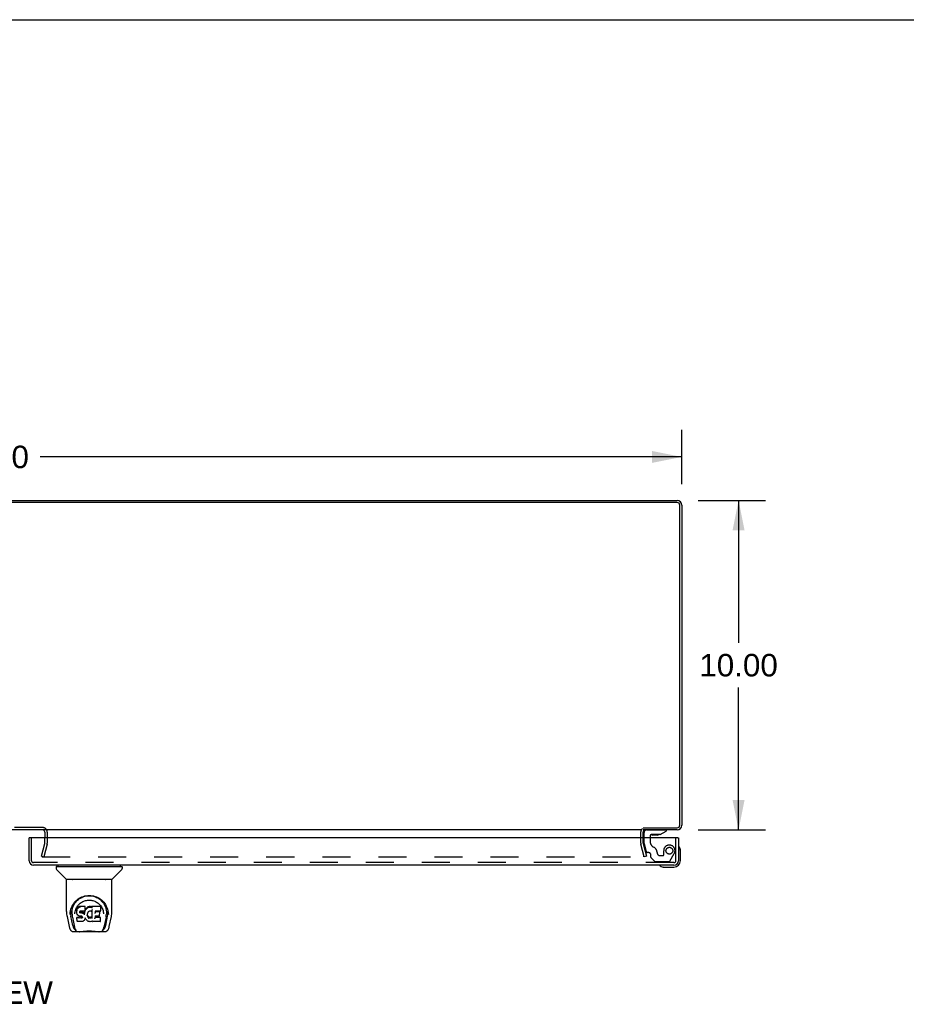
# Model space of a CAD drawing. Header units: inches. Extents: x 0 to 155, y 0 to 100.
# Tile 17 of 19: x 50 to 77, y 70 to 100. Entities that reach past the tile are written whole.
import ezdxf

# ---------------------------------------------------------------- set-up
doc = ezdxf.new("R2010")
doc.units = ezdxf.units.IN
doc.header["$LTSCALE"] = 8.5
doc.header["$MEASUREMENT"] = 0
doc.linetypes.add('HIDDEN', pattern=[0.2, 0.1, -0.1])
doc.layers.get('0').update_dxf_attribs({"linetype": 'CONTINUOUS'})
for name, color, linetype in [('DEFAULT_2', 8, 'HIDDEN'), ('DIMENSIONS', 7, 'CONTINUOUS'), ('DOOR_ASSEMBLY_RIGHT', 7, 'CONTINUOUS')]:
    doc.layers.add(name, color=color, linetype=linetype)
doc.styles.get("Standard").update_dxf_attribs({"font": 'arial.ttf'})
doc.dimstyles.new('DIMSTYLE_1', dxfattribs={"dimtxt": 0.681818, "dimasz": 0.909091, "dimexe": 0.09, "dimexo": 0.07, "dimgap": 0.0375, "dimtad": 0, "dimtih": 1, "dimtoh": 1, "dimzin": 4, "dimdsep": 46, "dimtxsty": 'Standard', "dimblk": '_FILLED', "dimblk1": '_FILLED', "dimblk2": '_FILLED', "dimcen": 0.09, "dimadec": 3, "dimazin": 1, "dimtfac": 1, "dimtdec": 3, "dimtofl": 0, "dimtmove": 0, "dimatfit": 3, "dimldrblk": '_FILLED', "dimfxl": 0, "dimtolj": 1, "dimtzin": 4, "dimarcsym": 0})

# ---------------------------------------------------------------- blocks, each defined once
blk = doc.blocks.new('_FILLED')
at = {"color": 0, "linetype": 'ByBlock'}
blk.add_solid([(0, 0), (-1, 0.2), (-1, -0.2)], dxfattribs=at)
blk = doc.blocks.new('*D7')
at = {"layer": 'DIMENSIONS', "color": 2, "linetype": 'Continuous'}
for p, q in [((28.464, 85.9), (28.464, 87.548)), ((70.464, 85.9), (70.464, 87.548)), ((28.464, 86.73), (47.932, 86.73)), ((70.464, 86.73), (50.996, 86.73))]:
    blk.add_line(p, q, dxfattribs=at)
at = {"layer": 'DIMENSIONS', "color": 2, "linetype": 'Continuous', "xscale": 0.9090909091, "yscale": 0.9090909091, "zscale": 0.9090909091, "rotation": 180}
blk.add_blockref('_FILLED', (28.464, 86.73), dxfattribs=at)
at = {"layer": 'DIMENSIONS', "color": 2, "linetype": 'Continuous', "xscale": 0.9090909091, "yscale": 0.9090909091, "zscale": 0.9090909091}
blk.add_blockref('_FILLED', (70.464, 86.73), dxfattribs=at)
at = {"layer": 'DIMENSIONS', "color": 2, "linetype": 'Continuous', "insert": (49.464, 87.071), "char_height": 0.6818, "width": 2.38256, "attachment_point": 2, "line_spacing_factor": 0.9}
blk.add_mtext('42.00', dxfattribs=at)
blk = doc.blocks.new('*D8')
at = {"layer": 'DIMENSIONS', "color": 2, "linetype": 'Continuous'}
for p, q in [((70.956, 85.409), (73.002, 85.409)), ((72.184, 85.409), (72.184, 81.091)), ((72.184, 75.409), (72.184, 79.727)), ((70.956, 75.409), (73.002, 75.409))]:
    blk.add_line(p, q, dxfattribs=at)
at = {"layer": 'DIMENSIONS', "color": 2, "linetype": 'Continuous', "xscale": 0.9090909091, "yscale": 0.9090909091, "zscale": 0.9090909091}
for p, rotation in [((72.184, 85.409), 90), ((72.184, 75.409), 270)]:
    blk.add_blockref('_FILLED', p, dxfattribs=dict(at, rotation=rotation))
at = {"layer": 'DIMENSIONS', "color": 2, "linetype": 'Continuous', "insert": (72.184, 80.75), "char_height": 0.6818, "width": 2.38256, "attachment_point": 2, "line_spacing_factor": 0.9}
blk.add_mtext('10.00', dxfattribs=at)

msp = doc.modelspace()

# ---------------------------------------------------------------- linework, layer by layer
at = {"color": 7, "linetype": 'Continuous'}
msp.add_line((0, 100), (154.545, 100), dxfattribs=at)
at = {"color": 3, "linetype": 'Continuous'}
for p, q in [((70.321, 85.346), (28.607, 85.346)), ((28.609, 85.409), (70.319, 85.409)), ((70.401, 75.552), (70.401, 85.266)), ((70.464, 85.264), (70.464, 75.554)), ((69.262, 75.409), (29.666, 75.409)), ((51.139, 75.339), (51.139, 75.166)), ((70.319, 75.409), (69.289, 75.409)), ((69.289, 75.166), (69.289, 75.339)), ((69.292, 75.472), (70.321, 75.472))]:
    msp.add_line(p, q, dxfattribs=at)
for centre, radius, start, end in [((70.319, 85.264), 0.145, 0, 90), ((70.321, 85.266), 0.08, 0, 90), ((51.069, 75.339), 0.07, 11.25, 90), ((69.359, 75.339), 0.07, 93.2317, 180), ((70.319, 75.554), 0.145, 270, 360), ((70.321, 75.552), 0.08, 270, 360)]:
    msp.add_arc(centre, radius, start, end, dxfattribs=at)
at = {"color": 7, "linetype": 'Continuous'}
msp.add_arc((51.069, 75.339), 0.07, 0, 11.25, dxfattribs=at)
at = {"layer": 'DEFAULT_2', "color": 8, "linetype": 'HIDDEN'}
for p, q in [((51.069, 75.484), (47.859, 75.484)), ((51.214, 75.339), (51.214, 75.01)), ((69.214, 75.339), (69.214, 75.01)), ((51.139, 75.01), (51.139, 75.166)), ((69.289, 75.01), (69.289, 75.166)), ((51.035, 74.616), (51.138, 75)), ((51.21, 74.981), (51.107, 74.596)), ((69.321, 74.596), (69.218, 74.981)), ((69.291, 75), (69.393, 74.616)), ((51.035, 74.616), (51.107, 74.596)), ((51.058, 74.596), (69.298, 74.596)), ((69.393, 74.616), (69.321, 74.596))]:
    msp.add_line(p, q, dxfattribs=at)
for points in [[(51.043, 74.614), (51.043, 74.613), (51.043, 74.612), (51.043, 74.611)], [(51.043, 74.611), (51.043, 74.61), (51.043, 74.609), (51.043, 74.607), (51.044, 74.606), (51.044, 74.604), (51.045, 74.603), (51.046, 74.602), (51.047, 74.601), (51.048, 74.6), (51.049, 74.599), (51.05, 74.598)], [(51.058, 74.596), (51.056, 74.597), (51.055, 74.597), (51.053, 74.597), (51.052, 74.598), (51.05, 74.598)], [(69.313, 74.607), (69.312, 74.606), (69.311, 74.604), (69.311, 74.603), (69.31, 74.602), (69.309, 74.601), (69.308, 74.6), (69.307, 74.599), (69.305, 74.598), (69.304, 74.598), (69.302, 74.597), (69.301, 74.597), (69.3, 74.597), (69.298, 74.596)], [(69.313, 74.614), (69.313, 74.613), (69.313, 74.612), (69.313, 74.611)], [(69.313, 74.611), (69.313, 74.61), (69.313, 74.609), (69.313, 74.607)]]:
    msp.add_lwpolyline(points, dxfattribs=at)
for centre, radius, start, end in [((51.069, 75.339), 0.145, 0, 90), ((69.359, 75.339), 0.145, 128.7549, 180), ((51.099, 75.01), 0.04, 345, 360), ((51.099, 75.01), 0.115, 345, 360), ((69.329, 75.01), 0.115, 180, 195), ((69.329, 75.01), 0.04, 180, 195)]:
    msp.add_arc(centre, radius, start, end, dxfattribs=at)
at = {"layer": 'DOOR_ASSEMBLY_RIGHT', "color": 7, "linetype": 'Continuous'}
for p, q in [((69.317, 75.166), (69.317, 75.33)), ((69.81, 75.271), (69.986, 75.37)), ((69.986, 75.409), (69.986, 75.37)), ((50.68, 75.166), (50.66, 75.166)), ((69.502, 75.24), (69.502, 75.166)), ((69.81, 75.271), (69.533, 75.271)), ((69.581, 75.254), (69.58, 75.254)), ((69.721, 75.254), (69.581, 75.254)), ((69.722, 75.254), (69.721, 75.254)), ((70.34, 75.166), (70.36, 75.166)), ((70.42, 74.77), (70.417, 74.808)), ((70.42, 74.481), (70.42, 74.77)), ((51.481, 74.294), (51.481, 74.239)), ((51.489, 74.302), (53.481, 74.302)), ((51.787, 73.917), (51.492, 74.211)), ((51.54, 74.302), (51.54, 74.341)), ((53.182, 73.917), (53.477, 74.211)), ((53.43, 74.302), (53.43, 74.341)), ((53.489, 74.294), (53.489, 74.239)), ((69.892, 74.284), (69.93, 74.281)), ((69.93, 74.281), (70.22, 74.281)), ((51.796, 72.929), (51.796, 73.892)), ((53.166, 73.9), (51.804, 73.9)), ((53.161, 73.908), (51.808, 73.908)), ((51.87, 73.908), (51.868, 73.904)), ((51.868, 73.904), (51.868, 73.904)), ((53.102, 73.904), (53.099, 73.908)), ((53.102, 73.904), (53.102, 73.904)), ((53.174, 72.929), (53.174, 73.892)), ((52.052, 73.183), (52.077, 73.218)), ((51.907, 72.902), (51.915, 72.956)), ((51.917, 72.962), (51.916, 72.907)), ((52.109, 72.981), (52.108, 72.956)), ((52.108, 72.922), (52.108, 72.956)), ((52.11, 72.897), (52.108, 72.922)), ((52.108, 72.922), (52.108, 72.922)), ((52.114, 73.006), (52.109, 72.981)), ((52.11, 72.947), (52.109, 72.981)), ((52.124, 73.031), (52.114, 73.006)), ((52.115, 72.971), (52.114, 73.006)), ((52.139, 73.053), (52.124, 73.031)), ((52.124, 72.996), (52.124, 73.031)), ((52.149, 73.062), (52.139, 73.053)), ((52.139, 73.017), (52.139, 73.053)), ((52.16, 73.07), (52.149, 73.062)), ((52.149, 73.026), (52.149, 73.062)), ((52.183, 73.081), (52.16, 73.07)), ((52.16, 73.034), (52.16, 73.07)), ((52.209, 73.089), (52.183, 73.081)), ((52.183, 73.044), (52.183, 73.081)), ((52.198, 72.924), (52.197, 72.91)), ((52.2, 72.938), (52.198, 72.924)), ((52.198, 72.904), (52.198, 72.922)), ((52.199, 72.899), (52.2, 72.934)), ((52.202, 72.941), (52.2, 72.937)), ((52.202, 72.93), (52.2, 72.934)), ((52.205, 72.943), (52.202, 72.941)), ((52.206, 72.928), (52.202, 72.93)), ((52.202, 72.894), (52.202, 72.93)), ((52.216, 72.947), (52.205, 72.943)), ((52.218, 72.924), (52.206, 72.928)), ((52.206, 72.891), (52.206, 72.928)), ((52.361, 73.089), (52.209, 73.089)), ((52.209, 73.052), (52.209, 73.089)), ((52.23, 72.948), (52.216, 72.947)), ((52.241, 72.925), (52.218, 72.924)), ((52.218, 72.888), (52.218, 72.924)), ((52.343, 72.948), (52.23, 72.948)), ((52.23, 72.948), (52.23, 72.948)), ((52.266, 72.924), (52.241, 72.925)), ((52.241, 72.888), (52.241, 72.925)), ((52.291, 72.918), (52.266, 72.924)), ((52.266, 72.887), (52.266, 72.924)), ((52.303, 72.913), (52.291, 72.918)), ((52.291, 72.881), (52.291, 72.918)), ((52.354, 72.949), (52.343, 72.948)), ((52.349, 72.937), (52.345, 72.914)), ((52.352, 72.949), (52.349, 72.937)), ((52.35, 72.902), (52.349, 72.937)), ((52.359, 72.961), (52.355, 72.949)), ((52.356, 72.924), (52.355, 72.95)), ((52.361, 72.975), (52.359, 72.961)), ((52.359, 72.961), (52.359, 72.961)), ((52.364, 72.981), (52.36, 72.973)), ((52.363, 73.034), (52.361, 73.089)), ((52.361, 73.054), (52.361, 73.089)), ((52.362, 73), (52.361, 72.975)), ((52.361, 72.975), (52.361, 72.975)), ((52.362, 73), (52.363, 73.034)), ((52.375, 73.002), (52.364, 72.981)), ((52.364, 72.946), (52.364, 72.981)), ((52.388, 73.021), (52.375, 73.002)), ((52.375, 72.966), (52.375, 73.002)), ((52.403, 73.039), (52.388, 73.021)), ((52.389, 72.985), (52.388, 73.021)), ((52.42, 73.055), (52.403, 73.039)), ((52.404, 73.003), (52.403, 73.039)), ((52.44, 73.07), (52.42, 73.055)), ((52.421, 73.019), (52.42, 73.055)), ((52.463, 73.08), (52.44, 73.07)), ((52.44, 73.033), (52.44, 73.07)), ((52.454, 72.919), (52.44, 72.897)), ((52.461, 72.928), (52.454, 72.919)), ((52.47, 72.934), (52.461, 72.928)), ((52.486, 73.085), (52.463, 73.08)), ((52.463, 73.043), (52.463, 73.08)), ((52.494, 72.944), (52.47, 72.934)), ((52.51, 73.087), (52.486, 73.085)), ((52.486, 73.048), (52.486, 73.085)), ((52.505, 72.947), (52.494, 72.944)), ((52.516, 72.946), (52.505, 72.947)), ((52.51, 73.087), (52.534, 73.087)), ((52.51, 73.05), (52.51, 73.087)), ((52.51, 73.049), (52.51, 73.05)), ((52.527, 72.944), (52.516, 72.946)), ((52.539, 72.939), (52.527, 72.944)), ((52.547, 73.085), (52.534, 73.087)), ((52.534, 73.05), (52.534, 73.087)), ((52.534, 73.049), (52.534, 73.05)), ((52.546, 73.048), (52.547, 73.085)), ((52.559, 73.081), (52.547, 73.085)), ((52.573, 72.987), (52.557, 72.947)), ((52.572, 73.073), (52.559, 73.081)), ((52.559, 73.044), (52.559, 73.081)), ((52.82, 73.087), (52.571, 73.087)), ((52.572, 73.037), (52.571, 73.087)), ((52.574, 72.988), (52.573, 72.988)), ((52.573, 72.988), (52.573, 72.988)), ((52.573, 72.988), (52.573, 72.987)), ((52.577, 72.734), (52.573, 72.987)), ((52.575, 72.993), (52.574, 72.992)), ((52.574, 72.992), (52.574, 72.99)), ((52.574, 72.99), (52.574, 72.989)), ((52.574, 72.989), (52.574, 72.989)), ((52.574, 72.989), (52.574, 72.988)), ((52.574, 72.988), (52.574, 72.988)), ((52.575, 72.995), (52.575, 72.993)), ((52.82, 72.948), (52.662, 72.948)), ((52.663, 72.948), (52.662, 72.889)), ((52.789, 72.924), (52.662, 72.924)), ((52.834, 72.962), (52.836, 73.07)), ((52.836, 73.101), (52.853, 73.076)), ((53.041, 73.007), (53.054, 72.956)), ((53.053, 72.962), (53.053, 72.907)), ((51.811, 72.785), (51.876, 72.48)), ((51.903, 72.844), (51.907, 72.902)), ((51.903, 72.845), (51.903, 72.844)), ((51.984, 72.512), (51.928, 72.789)), ((51.964, 72.855), (51.966, 72.829)), ((51.974, 72.764), (52.036, 72.46)), ((52.049, 72.858), (52.049, 72.858)), ((52.114, 72.872), (52.11, 72.897)), ((52.11, 72.897), (52.11, 72.897)), ((52.123, 72.849), (52.114, 72.872)), ((52.114, 72.872), (52.114, 72.872)), ((52.122, 72.756), (52.114, 72.748)), ((52.116, 72.635), (52.114, 72.748)), ((52.123, 72.627), (52.116, 72.634)), ((52.184, 72.756), (52.122, 72.756)), ((52.122, 72.719), (52.122, 72.756)), ((52.137, 72.827), (52.123, 72.849)), ((52.123, 72.849), (52.123, 72.849)), ((52.269, 72.627), (52.123, 72.627)), ((52.123, 72.627), (52.123, 72.627)), ((52.155, 72.809), (52.137, 72.827)), ((52.137, 72.827), (52.137, 72.827)), ((52.176, 72.795), (52.155, 72.809)), ((52.155, 72.809), (52.155, 72.809)), ((52.189, 72.791), (52.176, 72.795)), ((52.176, 72.795), (52.176, 72.795)), ((52.244, 72.757), (52.184, 72.756)), ((52.184, 72.719), (52.184, 72.756)), ((52.184, 72.719), (52.184, 72.718)), ((52.202, 72.789), (52.189, 72.791)), ((52.189, 72.791), (52.189, 72.791)), ((52.249, 72.788), (52.202, 72.789)), ((52.241, 72.887), (52.241, 72.888)), ((52.258, 72.758), (52.244, 72.757)), ((52.244, 72.72), (52.244, 72.757)), ((52.244, 72.72), (52.244, 72.718)), ((52.256, 72.788), (52.249, 72.788)), ((52.261, 72.786), (52.256, 72.788)), ((52.262, 72.76), (52.258, 72.758)), ((52.258, 72.721), (52.258, 72.758)), ((52.266, 72.782), (52.261, 72.786)), ((52.267, 72.764), (52.262, 72.76)), ((52.263, 72.724), (52.262, 72.76)), ((52.27, 72.778), (52.266, 72.782)), ((52.273, 72.772), (52.267, 72.764)), ((52.267, 72.728), (52.267, 72.764)), ((52.282, 72.629), (52.269, 72.627)), ((52.276, 72.766), (52.27, 72.778)), ((52.276, 72.74), (52.275, 72.766)), ((52.278, 72.752), (52.276, 72.766)), ((52.278, 72.746), (52.277, 72.756)), ((52.294, 72.633), (52.282, 72.629)), ((52.282, 72.629), (52.282, 72.629)), ((52.314, 72.647), (52.294, 72.633)), ((52.294, 72.633), (52.294, 72.633)), ((52.314, 72.905), (52.303, 72.913)), ((52.303, 72.876), (52.303, 72.913)), ((52.333, 72.886), (52.314, 72.905)), ((52.314, 72.868), (52.314, 72.905)), ((52.332, 72.664), (52.314, 72.647)), ((52.314, 72.647), (52.314, 72.647)), ((52.332, 72.851), (52.333, 72.886)), ((52.339, 72.675), (52.332, 72.665)), ((52.332, 72.665), (52.332, 72.664)), ((52.342, 72.872), (52.333, 72.886)), ((52.34, 72.675), (52.339, 72.675)), ((52.345, 72.686), (52.34, 72.675)), ((52.345, 72.914), (52.342, 72.872)), ((52.342, 72.836), (52.342, 72.872)), ((52.344, 72.829), (52.343, 72.83)), ((52.346, 72.88), (52.345, 72.914)), ((52.354, 72.709), (52.345, 72.686)), ((52.345, 72.686), (52.345, 72.686)), ((52.361, 72.733), (52.354, 72.709)), ((52.354, 72.709), (52.354, 72.709)), ((52.361, 72.744), (52.361, 72.745)), ((52.361, 72.743), (52.361, 72.744)), ((52.361, 72.742), (52.361, 72.743)), ((52.361, 72.743), (52.361, 72.743)), ((52.361, 72.742), (52.361, 72.742)), ((52.362, 72.741), (52.361, 72.733)), ((52.361, 72.733), (52.361, 72.733)), ((52.382, 72.705), (52.362, 72.741)), ((52.395, 72.686), (52.382, 72.705)), ((52.382, 72.705), (52.382, 72.705)), ((52.41, 72.669), (52.395, 72.686)), ((52.395, 72.686), (52.395, 72.686)), ((52.427, 72.654), (52.41, 72.669)), ((52.41, 72.669), (52.41, 72.669)), ((52.427, 72.849), (52.426, 72.823)), ((52.431, 72.875), (52.427, 72.849)), ((52.427, 72.811), (52.428, 72.845)), ((52.427, 72.654), (52.428, 72.654)), ((52.428, 72.845), (52.428, 72.85)), ((52.431, 72.833), (52.428, 72.845)), ((52.446, 72.64), (52.428, 72.654)), ((52.43, 72.799), (52.431, 72.833)), ((52.435, 72.886), (52.431, 72.875)), ((52.44, 72.809), (52.431, 72.833)), ((52.44, 72.897), (52.435, 72.886)), ((52.439, 72.774), (52.44, 72.809)), ((52.452, 72.787), (52.44, 72.809)), ((52.456, 72.635), (52.446, 72.64)), ((52.446, 72.64), (52.446, 72.64)), ((52.46, 72.778), (52.452, 72.787)), ((52.452, 72.752), (52.452, 72.787)), ((52.467, 72.631), (52.456, 72.635)), ((52.456, 72.635), (52.456, 72.635)), ((52.47, 72.769), (52.46, 72.778)), ((52.46, 72.742), (52.46, 72.778)), ((52.489, 72.626), (52.467, 72.631)), ((52.469, 72.733), (52.47, 72.769)), ((52.48, 72.762), (52.47, 72.769)), ((52.479, 72.726), (52.48, 72.762)), ((52.491, 72.758), (52.48, 72.762)), ((52.512, 72.623), (52.489, 72.626)), ((52.503, 72.756), (52.491, 72.758)), ((52.491, 72.721), (52.491, 72.758)), ((52.503, 72.756), (52.516, 72.755)), ((52.503, 72.719), (52.503, 72.756)), ((52.535, 72.626), (52.512, 72.623)), ((52.512, 72.624), (52.512, 72.623)), ((52.528, 72.757), (52.516, 72.755)), ((52.516, 72.719), (52.516, 72.755)), ((52.516, 72.717), (52.516, 72.719)), ((52.54, 72.761), (52.528, 72.757)), ((52.528, 72.72), (52.528, 72.757)), ((52.557, 72.633), (52.535, 72.626)), ((52.551, 72.766), (52.54, 72.761)), ((52.54, 72.724), (52.54, 72.761)), ((52.561, 72.773), (52.551, 72.766)), ((52.551, 72.73), (52.551, 72.766)), ((52.576, 72.644), (52.557, 72.633)), ((52.557, 72.633), (52.557, 72.633)), ((52.562, 72.737), (52.561, 72.773)), ((52.581, 72.644), (52.576, 72.644)), ((52.58, 72.726), (52.579, 72.727)), ((52.581, 72.636), (52.581, 72.644)), ((52.821, 72.627), (52.59, 72.627)), ((52.661, 72.792), (52.66, 72.718)), ((52.789, 72.792), (52.661, 72.792)), ((52.821, 72.753), (52.661, 72.753)), ((52.801, 72.803), (52.802, 72.911)), ((52.829, 72.636), (52.831, 72.742)), ((52.918, 72.889), (52.92, 72.858)), ((52.92, 72.858), (52.92, 72.858)), ((52.994, 72.761), (52.933, 72.46)), ((52.985, 72.512), (53.042, 72.789)), ((53.066, 72.844), (53.066, 72.845)), ((53.093, 72.48), (53.159, 72.785)), ((51.876, 72.48), (51.876, 72.48)), ((52, 72.325), (52.214, 72.325)), ((52.043, 72.404), (52.05, 72.404)), ((52.05, 72.404), (52.053, 72.395)), ((52.054, 72.392), (52.053, 72.395)), ((52.778, 72.318), (52.191, 72.318)), ((52.755, 72.325), (52.969, 72.325)), ((52.915, 72.392), (52.917, 72.395)), ((52.917, 72.395), (52.919, 72.404)), ((52.919, 72.404), (52.926, 72.404))]:
    msp.add_line(p, q, dxfattribs=at)
at = {"layer": 'DOOR_ASSEMBLY_RIGHT', "color": 8, "linetype": 'HIDDEN'}
for p, q in [((69.396, 75.409), (69.986, 75.409)), ((50.735, 74.476), (50.735, 75.166)), ((69.317, 74.999), (69.317, 75.166)), ((69.502, 75.166), (69.502, 75.056)), ((70.285, 74.476), (70.285, 75.166)), ((69.317, 74.999), (69.385, 74.743)), ((69.46, 74.72), (69.415, 74.72)), ((69.913, 74.646), (69.913, 74.779)), ((70.225, 74.416), (50.795, 74.416)), ((69.519, 74.583), (69.519, 74.661)), ((69.525, 74.569), (69.64, 74.454)), ((70.073, 74.445), (69.661, 74.445)), ((69.803, 74.63), (69.897, 74.63)), ((70.099, 74.46), (70.234, 74.693))]:
    msp.add_line(p, q, dxfattribs=at)
at = {"layer": 'DOOR_ASSEMBLY_RIGHT', "color": 3, "linetype": 'Continuous'}
for p, q in [((50.66, 74.476), (50.66, 75.166)), ((70.34, 75.166), (50.68, 75.166)), ((70.36, 75.166), (70.36, 74.476)), ((70.225, 74.341), (50.795, 74.341))]:
    msp.add_line(p, q, dxfattribs=at)
at = {"layer": 'DOOR_ASSEMBLY_RIGHT', "color": 7, "linetype": 'Continuous'}
for points in [[(51.867, 73.903), (51.866, 73.902), (51.866, 73.901), (51.865, 73.901), (51.865, 73.9), (51.866, 73.9)], [(51.868, 73.904), (51.867, 73.903), (51.867, 73.903)], [(53.103, 73.903), (53.102, 73.903), (53.102, 73.904)], [(53.104, 73.9), (53.104, 73.9), (53.104, 73.901), (53.104, 73.901), (53.103, 73.902), (53.103, 73.903)], [(51.915, 72.956), (51.928, 73.007), (51.945, 73.055), (51.965, 73.099), (51.988, 73.141), (52.014, 73.179), (52.042, 73.215), (52.073, 73.248), (52.106, 73.279), (52.142, 73.308), (52.181, 73.334), (52.222, 73.356), (52.264, 73.376), (52.308, 73.392), (52.352, 73.404), (52.397, 73.412), (52.441, 73.417), (52.485, 73.419), (52.529, 73.417), (52.573, 73.412), (52.618, 73.404), (52.662, 73.392), (52.705, 73.376), (52.748, 73.356), (52.789, 73.333), (52.827, 73.308), (52.863, 73.279), (52.897, 73.248), (52.927, 73.215), (52.955, 73.179), (52.981, 73.141), (53.004, 73.099), (53.024, 73.055), (53.041, 73.007)], [(52.077, 73.218), (52.104, 73.249), (52.133, 73.277)], [(52.117, 73.076), (52.133, 73.101), (52.152, 73.124), (52.171, 73.145), (52.192, 73.166), (52.215, 73.185), (52.239, 73.202), (52.264, 73.218), (52.29, 73.232), (52.317, 73.245), (52.345, 73.255), (52.373, 73.264), (52.401, 73.27), (52.429, 73.275), (52.457, 73.277), (52.484, 73.278), (52.512, 73.278), (52.54, 73.275), (52.568, 73.27), (52.596, 73.264), (52.624, 73.255), (52.652, 73.245), (52.679, 73.233), (52.706, 73.218), (52.731, 73.202), (52.754, 73.185), (52.777, 73.166), (52.798, 73.146), (52.818, 73.124), (52.836, 73.101)], [(52.133, 73.277), (52.162, 73.302), (52.193, 73.324), (52.224, 73.343)], [(52.224, 73.343), (52.256, 73.36), (52.288, 73.375), (52.32, 73.387)], [(52.32, 73.387), (52.353, 73.396), (52.386, 73.404), (52.418, 73.409), (52.451, 73.412), (52.484, 73.413), (52.516, 73.412), (52.549, 73.409), (52.581, 73.404), (52.613, 73.397)], [(52.613, 73.397), (52.646, 73.388), (52.678, 73.376), (52.71, 73.362)], [(52.71, 73.362), (52.742, 73.345), (52.773, 73.326), (52.804, 73.304), (52.833, 73.28), (52.862, 73.252), (52.889, 73.221), (52.915, 73.187), (52.938, 73.15), (52.959, 73.109), (52.977, 73.066), (52.99, 73.021), (53, 72.974), (53.005, 72.927)], [(51.796, 72.929), (51.796, 72.895), (51.8, 72.855), (51.805, 72.816), (51.811, 72.785)], [(51.964, 72.855), (51.963, 72.879), (51.964, 72.925), (51.969, 72.972), (51.978, 73.018), (51.992, 73.063), (52.009, 73.106), (52.029, 73.146), (52.052, 73.183)], [(52.049, 72.858), (52.051, 72.888), (52.057, 72.925)], [(52.057, 72.925), (52.065, 72.96), (52.075, 72.992), (52.087, 73.022)], [(52.087, 73.022), (52.101, 73.05), (52.117, 73.076)], [(52.108, 72.922), (52.108, 72.922), (52.109, 72.921), (52.109, 72.921), (52.109, 72.921), (52.11, 72.921), (52.11, 72.921)], [(52.11, 72.946), (52.11, 72.946), (52.11, 72.946), (52.11, 72.946), (52.111, 72.945), (52.111, 72.945), (52.112, 72.945)], [(52.115, 72.971), (52.115, 72.971), (52.115, 72.971), (52.116, 72.97), (52.116, 72.97), (52.116, 72.97), (52.117, 72.97)], [(52.125, 72.995), (52.125, 72.995), (52.125, 72.995), (52.125, 72.995), (52.126, 72.994), (52.126, 72.994), (52.126, 72.994)], [(52.139, 73.017), (52.139, 73.016), (52.14, 73.016), (52.14, 73.016), (52.14, 73.016), (52.14, 73.016), (52.141, 73.015)], [(52.149, 73.026), (52.149, 73.026), (52.149, 73.025), (52.149, 73.025), (52.15, 73.025), (52.15, 73.025), (52.15, 73.025)], [(52.16, 73.033), (52.16, 73.033), (52.16, 73.033), (52.16, 73.033), (52.161, 73.033), (52.161, 73.032), (52.161, 73.032)], [(52.183, 73.044), (52.183, 73.044), (52.183, 73.043), (52.183, 73.043), (52.183, 73.043), (52.184, 73.043), (52.184, 73.043)], [(52.196, 72.923), (52.197, 72.923), (52.197, 72.923), (52.198, 72.923), (52.198, 72.924), (52.198, 72.924), (52.198, 72.924)], [(52.198, 72.937), (52.199, 72.937), (52.199, 72.937), (52.2, 72.937), (52.2, 72.937), (52.2, 72.937)], [(52.2, 72.941), (52.201, 72.941), (52.201, 72.941), (52.202, 72.941), (52.202, 72.941)], [(52.204, 72.944), (52.204, 72.943), (52.204, 72.943), (52.205, 72.943), (52.205, 72.943)], [(52.209, 73.052), (52.209, 73.052), (52.209, 73.051), (52.209, 73.051), (52.209, 73.051), (52.209, 73.051), (52.209, 73.051)], [(52.216, 72.947), (52.216, 72.947), (52.216, 72.947), (52.216, 72.947)], [(52.343, 72.948), (52.343, 72.948), (52.343, 72.948), (52.343, 72.948), (52.343, 72.948), (52.342, 72.948), (52.342, 72.948)], [(52.354, 72.949), (52.354, 72.949), (52.354, 72.949), (52.354, 72.949), (52.353, 72.949)], [(52.355, 72.949), (52.355, 72.949), (52.355, 72.949), (52.354, 72.949)], [(52.358, 72.923), (52.357, 72.923), (52.357, 72.923), (52.356, 72.923), (52.356, 72.924), (52.356, 72.924), (52.356, 72.924)], [(52.359, 72.961), (52.359, 72.961), (52.359, 72.96), (52.358, 72.96), (52.358, 72.96), (52.357, 72.96)], [(52.36, 73.052), (52.36, 73.052), (52.36, 73.051), (52.36, 73.051), (52.359, 73.051), (52.359, 73.051), (52.359, 73.051)], [(52.361, 72.975), (52.361, 72.975), (52.36, 72.975), (52.36, 72.974), (52.36, 72.974), (52.359, 72.974), (52.359, 72.974)], [(52.362, 73), (52.362, 72.999), (52.362, 72.999), (52.361, 72.999), (52.361, 72.999), (52.361, 72.998), (52.36, 72.998)], [(52.366, 72.944), (52.366, 72.945), (52.365, 72.945), (52.365, 72.945), (52.365, 72.945), (52.365, 72.946), (52.364, 72.946)], [(52.377, 72.965), (52.377, 72.965), (52.376, 72.965), (52.376, 72.965), (52.376, 72.966), (52.376, 72.966), (52.375, 72.966)], [(52.39, 72.984), (52.39, 72.984), (52.39, 72.984), (52.389, 72.984), (52.389, 72.985), (52.389, 72.985), (52.389, 72.985)], [(52.405, 73.002), (52.405, 73.002), (52.405, 73.002), (52.404, 73.002), (52.404, 73.002), (52.404, 73.003), (52.404, 73.003)], [(52.422, 73.018), (52.422, 73.018), (52.422, 73.018), (52.421, 73.018), (52.421, 73.019), (52.421, 73.019), (52.421, 73.019)], [(52.441, 73.032), (52.441, 73.032), (52.441, 73.032), (52.441, 73.032), (52.441, 73.033), (52.441, 73.033), (52.44, 73.033)], [(52.454, 72.919), (52.454, 72.919), (52.454, 72.919), (52.453, 72.919), (52.453, 72.919), (52.452, 72.919)], [(52.461, 72.928), (52.461, 72.928), (52.461, 72.928), (52.46, 72.928), (52.46, 72.928)], [(52.463, 73.041), (52.463, 73.042), (52.463, 73.042), (52.463, 73.042), (52.463, 73.042), (52.463, 73.043), (52.463, 73.043)], [(52.47, 72.934), (52.47, 72.934), (52.47, 72.934), (52.469, 72.934)], [(52.487, 73.047), (52.487, 73.047), (52.487, 73.047), (52.486, 73.047), (52.486, 73.048), (52.486, 73.048), (52.486, 73.048)], [(52.494, 72.944), (52.494, 72.944), (52.493, 72.944), (52.493, 72.944)], [(52.505, 72.947), (52.504, 72.947), (52.504, 72.947), (52.504, 72.947)], [(52.516, 72.946), (52.516, 72.946), (52.516, 72.947), (52.516, 72.947)], [(52.527, 72.944), (52.527, 72.944), (52.527, 72.944), (52.528, 72.944)], [(52.539, 72.939), (52.539, 72.939), (52.541, 72.938), (52.543, 72.938), (52.545, 72.938), (52.547, 72.938), (52.549, 72.939), (52.551, 72.94), (52.553, 72.941), (52.555, 72.943), (52.556, 72.944), (52.557, 72.946), (52.557, 72.947)], [(52.539, 72.94), (52.539, 72.939), (52.539, 72.939), (52.539, 72.939)], [(52.546, 73.047), (52.546, 73.047), (52.546, 73.047), (52.546, 73.047), (52.546, 73.048), (52.546, 73.048), (52.546, 73.048)], [(52.558, 73.043), (52.559, 73.043), (52.559, 73.043), (52.559, 73.043), (52.559, 73.043), (52.559, 73.044), (52.559, 73.044)], [(52.574, 73.048), (52.574, 73.049), (52.573, 73.049), (52.573, 73.049), (52.573, 73.049), (52.573, 73.05), (52.573, 73.05)], [(52.574, 73.032), (52.574, 73.033), (52.574, 73.033), (52.573, 73.034), (52.573, 73.034), (52.573, 73.035), (52.573, 73.035)], [(52.573, 72.987), (52.573, 72.987), (52.573, 72.987)], [(52.573, 72.987), (52.573, 72.987), (52.573, 72.987), (52.573, 72.987)], [(52.661, 72.948), (52.661, 72.948), (52.661, 72.948), (52.662, 72.948), (52.662, 72.948), (52.662, 72.948), (52.662, 72.948)], [(52.82, 72.948), (52.821, 72.948), (52.823, 72.948), (52.826, 72.949), (52.828, 72.95), (52.83, 72.951), (52.831, 72.953), (52.833, 72.955), (52.834, 72.957), (52.834, 72.96), (52.834, 72.962)], [(52.853, 73.076), (52.868, 73.05), (52.882, 73.022)], [(52.882, 73.022), (52.894, 72.992), (52.904, 72.96), (52.913, 72.925), (52.918, 72.889)], [(53.005, 72.927), (53.007, 72.879), (53.005, 72.855)], [(53.054, 72.956), (53.063, 72.902), (53.066, 72.844)], [(53.159, 72.785), (53.164, 72.815), (53.17, 72.855), (53.173, 72.895), (53.174, 72.929)], [(51.916, 72.907), (51.917, 72.873), (51.921, 72.829), (51.928, 72.789)], [(51.966, 72.829), (51.967, 72.809), (51.971, 72.785), (51.974, 72.764)], [(52.11, 72.897), (52.11, 72.897), (52.11, 72.896), (52.11, 72.896), (52.111, 72.896), (52.111, 72.896), (52.112, 72.896)], [(52.114, 72.872), (52.114, 72.872), (52.115, 72.872), (52.115, 72.871), (52.116, 72.871), (52.116, 72.871)], [(52.115, 72.712), (52.115, 72.712), (52.115, 72.711), (52.116, 72.711), (52.116, 72.711), (52.116, 72.711), (52.116, 72.711)], [(52.116, 72.635), (52.116, 72.634), (52.116, 72.634)], [(52.116, 72.634), (52.116, 72.634), (52.117, 72.634), (52.117, 72.634), (52.118, 72.634)], [(52.122, 72.719), (52.122, 72.719), (52.122, 72.718), (52.123, 72.718), (52.123, 72.718), (52.123, 72.718), (52.123, 72.717)], [(52.123, 72.849), (52.124, 72.848), (52.124, 72.848), (52.125, 72.848), (52.125, 72.848)], [(52.123, 72.627), (52.123, 72.627), (52.123, 72.627), (52.124, 72.627), (52.124, 72.628), (52.124, 72.628), (52.124, 72.628)], [(52.137, 72.827), (52.137, 72.827), (52.138, 72.827), (52.138, 72.827), (52.138, 72.827), (52.139, 72.827)], [(52.155, 72.809), (52.155, 72.809), (52.156, 72.809), (52.156, 72.809), (52.156, 72.809)], [(52.176, 72.795), (52.177, 72.795), (52.177, 72.795), (52.177, 72.796)], [(52.189, 72.791), (52.189, 72.791), (52.189, 72.791), (52.189, 72.791)], [(52.195, 72.909), (52.196, 72.909), (52.196, 72.909), (52.197, 72.909), (52.197, 72.91), (52.197, 72.91), (52.197, 72.91)], [(52.196, 72.902), (52.196, 72.903), (52.197, 72.903), (52.197, 72.903), (52.197, 72.903), (52.198, 72.903), (52.198, 72.904)], [(52.197, 72.897), (52.198, 72.897), (52.198, 72.897), (52.198, 72.898), (52.199, 72.898), (52.199, 72.898), (52.199, 72.898)], [(52.201, 72.893), (52.201, 72.893), (52.201, 72.893), (52.201, 72.893), (52.202, 72.894), (52.202, 72.894), (52.202, 72.894)], [(52.202, 72.789), (52.202, 72.789), (52.202, 72.789), (52.202, 72.789)], [(52.205, 72.89), (52.205, 72.89), (52.205, 72.89), (52.205, 72.89), (52.206, 72.89), (52.206, 72.891), (52.206, 72.891)], [(52.217, 72.886), (52.217, 72.886), (52.217, 72.886), (52.217, 72.887), (52.217, 72.887), (52.218, 72.887), (52.218, 72.888)], [(52.249, 72.788), (52.249, 72.788), (52.249, 72.788), (52.25, 72.789)], [(52.256, 72.788), (52.256, 72.788), (52.256, 72.788), (52.256, 72.788)], [(52.258, 72.721), (52.258, 72.721), (52.258, 72.72), (52.258, 72.72), (52.258, 72.72), (52.259, 72.72), (52.259, 72.719)], [(52.261, 72.786), (52.261, 72.786), (52.262, 72.786), (52.262, 72.786)], [(52.263, 72.724), (52.263, 72.723), (52.263, 72.723), (52.263, 72.723), (52.264, 72.723), (52.264, 72.722), (52.264, 72.722)], [(52.265, 72.886), (52.265, 72.886), (52.265, 72.886), (52.265, 72.886), (52.266, 72.886), (52.266, 72.887), (52.266, 72.887)], [(52.266, 72.782), (52.266, 72.782), (52.266, 72.782), (52.267, 72.782), (52.267, 72.782)], [(52.267, 72.729), (52.268, 72.728), (52.268, 72.728), (52.268, 72.728), (52.268, 72.727), (52.269, 72.727), (52.269, 72.727)], [(52.269, 72.627), (52.269, 72.627), (52.269, 72.627), (52.269, 72.627), (52.269, 72.628), (52.269, 72.628), (52.269, 72.628)], [(52.27, 72.778), (52.27, 72.777), (52.27, 72.777), (52.271, 72.777), (52.271, 72.777)], [(52.276, 72.766), (52.276, 72.765), (52.276, 72.765), (52.277, 72.765), (52.277, 72.765), (52.278, 72.765)], [(52.276, 72.74), (52.276, 72.74), (52.276, 72.739), (52.276, 72.739), (52.277, 72.739), (52.277, 72.739), (52.277, 72.739)], [(52.278, 72.752), (52.278, 72.752), (52.278, 72.752), (52.279, 72.751), (52.279, 72.751), (52.28, 72.751), (52.28, 72.751)], [(52.278, 72.746), (52.278, 72.745), (52.278, 72.745), (52.278, 72.745), (52.279, 72.745), (52.279, 72.745), (52.28, 72.745)], [(52.282, 72.629), (52.282, 72.629), (52.281, 72.629), (52.281, 72.629)], [(52.29, 72.88), (52.29, 72.88), (52.29, 72.881), (52.29, 72.881), (52.29, 72.881), (52.29, 72.881), (52.291, 72.881)], [(52.294, 72.633), (52.293, 72.633), (52.293, 72.633), (52.293, 72.634)], [(52.302, 72.875), (52.302, 72.875), (52.302, 72.875), (52.303, 72.875), (52.303, 72.876), (52.303, 72.876), (52.303, 72.876)], [(52.313, 72.867), (52.313, 72.867), (52.313, 72.867), (52.313, 72.868), (52.314, 72.868), (52.314, 72.868), (52.314, 72.868)], [(52.314, 72.647), (52.314, 72.647), (52.314, 72.647), (52.314, 72.647), (52.313, 72.647)], [(52.331, 72.849), (52.331, 72.849), (52.331, 72.85), (52.331, 72.85), (52.332, 72.85), (52.332, 72.85), (52.332, 72.85)], [(52.332, 72.664), (52.332, 72.664), (52.332, 72.664), (52.332, 72.664), (52.331, 72.664), (52.331, 72.664)], [(52.339, 72.675), (52.339, 72.675), (52.339, 72.675), (52.338, 72.675), (52.338, 72.675)], [(52.343, 72.83), (52.343, 72.832), (52.343, 72.833), (52.342, 72.834), (52.342, 72.835)], [(52.345, 72.686), (52.345, 72.686), (52.345, 72.686), (52.344, 72.686), (52.343, 72.686)], [(52.348, 72.878), (52.347, 72.878), (52.347, 72.878), (52.347, 72.879), (52.346, 72.879), (52.346, 72.879), (52.346, 72.88)], [(52.352, 72.901), (52.351, 72.901), (52.351, 72.901), (52.351, 72.901), (52.35, 72.901), (52.35, 72.902), (52.35, 72.902)], [(52.354, 72.709), (52.354, 72.709), (52.354, 72.708), (52.354, 72.708), (52.353, 72.708), (52.353, 72.708)], [(52.361, 72.733), (52.361, 72.733), (52.361, 72.732), (52.361, 72.732), (52.36, 72.732), (52.36, 72.732), (52.359, 72.732)], [(52.361, 72.745), (52.361, 72.745), (52.361, 72.746)], [(52.362, 72.741), (52.362, 72.741), (52.362, 72.741), (52.362, 72.741), (52.362, 72.742), (52.362, 72.742), (52.362, 72.742), (52.361, 72.742)], [(52.362, 72.741), (52.362, 72.741), (52.362, 72.741), (52.362, 72.741), (52.362, 72.741)], [(52.382, 72.705), (52.382, 72.705), (52.383, 72.705), (52.383, 72.704), (52.384, 72.705)], [(52.395, 72.686), (52.395, 72.686), (52.396, 72.686), (52.396, 72.686), (52.396, 72.686), (52.397, 72.686)], [(52.41, 72.669), (52.411, 72.669), (52.411, 72.669), (52.411, 72.669), (52.412, 72.669)], [(52.426, 72.823), (52.426, 72.823), (52.426, 72.822), (52.426, 72.822), (52.425, 72.822), (52.425, 72.822), (52.424, 72.822)], [(52.427, 72.849), (52.427, 72.849), (52.427, 72.849), (52.427, 72.848), (52.426, 72.848), (52.426, 72.848), (52.425, 72.848)], [(52.427, 72.811), (52.427, 72.81), (52.427, 72.81), (52.427, 72.81), (52.426, 72.809), (52.426, 72.809), (52.425, 72.809)], [(52.43, 72.798), (52.43, 72.798), (52.43, 72.798), (52.429, 72.798), (52.429, 72.797), (52.428, 72.797), (52.428, 72.797)], [(52.428, 72.654), (52.428, 72.654), (52.428, 72.654), (52.428, 72.654), (52.429, 72.654)], [(52.431, 72.875), (52.431, 72.875), (52.43, 72.874), (52.43, 72.874), (52.43, 72.874), (52.429, 72.874)], [(52.435, 72.886), (52.434, 72.886), (52.434, 72.886), (52.434, 72.886), (52.433, 72.885), (52.433, 72.886)], [(52.44, 72.897), (52.44, 72.897), (52.439, 72.896), (52.439, 72.896), (52.438, 72.897)], [(52.439, 72.774), (52.439, 72.774), (52.439, 72.773), (52.439, 72.773), (52.438, 72.773), (52.438, 72.773), (52.438, 72.773)], [(52.446, 72.64), (52.446, 72.64), (52.446, 72.64), (52.446, 72.64), (52.447, 72.641)], [(52.45, 72.75), (52.451, 72.75), (52.451, 72.75), (52.451, 72.751), (52.451, 72.751), (52.452, 72.751), (52.452, 72.751)], [(52.456, 72.635), (52.456, 72.635), (52.457, 72.635), (52.457, 72.635)], [(52.458, 72.74), (52.459, 72.74), (52.459, 72.741), (52.459, 72.741), (52.459, 72.741), (52.46, 72.741), (52.46, 72.742)], [(52.467, 72.631), (52.467, 72.631), (52.467, 72.631), (52.468, 72.632)], [(52.468, 72.732), (52.468, 72.732), (52.469, 72.732), (52.469, 72.732), (52.469, 72.733), (52.469, 72.733), (52.469, 72.733)], [(52.479, 72.725), (52.479, 72.725), (52.479, 72.725), (52.479, 72.725), (52.479, 72.725), (52.479, 72.726), (52.48, 72.726)], [(52.489, 72.626), (52.489, 72.626), (52.49, 72.626), (52.49, 72.626)], [(52.49, 72.72), (52.49, 72.72), (52.49, 72.72), (52.491, 72.721), (52.491, 72.721), (52.491, 72.721), (52.491, 72.721)], [(52.503, 72.718), (52.503, 72.718), (52.503, 72.718), (52.503, 72.718), (52.503, 72.719), (52.503, 72.719), (52.503, 72.719)], [(52.528, 72.719), (52.528, 72.719), (52.528, 72.719), (52.528, 72.72), (52.528, 72.72), (52.528, 72.72), (52.528, 72.72)], [(52.535, 72.627), (52.535, 72.627), (52.535, 72.626), (52.535, 72.626)], [(52.54, 72.723), (52.54, 72.723), (52.54, 72.723), (52.54, 72.724), (52.54, 72.724), (52.54, 72.724), (52.54, 72.724)], [(52.552, 72.728), (52.552, 72.729), (52.552, 72.729), (52.552, 72.729), (52.551, 72.729), (52.551, 72.729), (52.551, 72.73)], [(52.556, 72.634), (52.557, 72.633), (52.557, 72.633), (52.557, 72.633)], [(52.577, 72.771), (52.576, 72.772), (52.575, 72.772), (52.575, 72.773), (52.574, 72.774), (52.573, 72.774), (52.572, 72.774), (52.572, 72.775), (52.571, 72.775), (52.57, 72.775), (52.569, 72.775), (52.568, 72.776), (52.568, 72.776)], [(52.575, 72.645), (52.575, 72.645), (52.575, 72.645), (52.576, 72.644), (52.576, 72.644), (52.576, 72.644), (52.576, 72.644)], [(52.579, 72.727), (52.579, 72.729), (52.578, 72.731), (52.578, 72.733)], [(52.583, 72.645), (52.583, 72.645), (52.582, 72.645), (52.582, 72.644), (52.582, 72.644), (52.582, 72.644), (52.581, 72.644)], [(52.581, 72.636), (52.581, 72.634), (52.582, 72.632), (52.583, 72.63), (52.584, 72.629), (52.586, 72.628), (52.587, 72.628), (52.589, 72.627), (52.59, 72.627)], [(52.658, 72.714), (52.658, 72.715), (52.659, 72.715), (52.659, 72.715), (52.659, 72.715), (52.659, 72.715), (52.659, 72.716)], [(52.659, 72.793), (52.66, 72.792), (52.66, 72.792), (52.66, 72.792), (52.66, 72.792), (52.661, 72.792), (52.661, 72.792)], [(52.66, 72.886), (52.66, 72.886), (52.66, 72.886), (52.661, 72.887), (52.661, 72.887), (52.661, 72.887), (52.661, 72.887)], [(52.789, 72.792), (52.791, 72.792), (52.792, 72.792), (52.794, 72.793), (52.796, 72.794), (52.797, 72.795), (52.798, 72.796), (52.799, 72.798), (52.8, 72.799), (52.8, 72.801), (52.801, 72.803)], [(52.821, 72.627), (52.822, 72.627), (52.823, 72.628), (52.825, 72.628), (52.826, 72.629), (52.827, 72.63), (52.828, 72.632), (52.829, 72.634), (52.829, 72.636)], [(52.994, 72.761), (52.995, 72.764), (52.996, 72.767), (52.996, 72.77), (52.997, 72.773), (52.997, 72.776), (52.998, 72.779), (52.998, 72.782), (52.999, 72.785), (52.999, 72.788), (53, 72.791), (53, 72.795), (53.001, 72.798), (53.001, 72.802), (53.001, 72.805), (53.002, 72.809), (53.002, 72.812), (53.003, 72.816), (53.003, 72.82), (53.003, 72.824), (53.004, 72.828), (53.005, 72.855)], [(53.042, 72.789), (53.048, 72.828), (53.052, 72.873), (53.053, 72.907)], [(51.876, 72.48), (51.879, 72.467), (51.884, 72.448), (51.889, 72.431), (51.894, 72.416), (51.899, 72.403), (51.905, 72.39), (51.912, 72.379), (51.919, 72.369), (51.927, 72.359), (51.936, 72.35), (51.947, 72.342), (51.958, 72.335), (51.97, 72.33), (51.983, 72.327)], [(51.983, 72.327), (51.997, 72.325), (52, 72.325)], [(51.984, 72.512), (51.988, 72.495), (51.993, 72.477), (51.998, 72.46), (52.003, 72.445), (52.009, 72.433), (52.016, 72.422), (52.023, 72.414), (52.03, 72.408), (52.037, 72.405), (52.043, 72.404)], [(52.036, 72.46), (52.038, 72.45), (52.041, 72.438), (52.044, 72.426), (52.047, 72.415), (52.05, 72.404)], [(52.09, 72.373), (52.085, 72.373), (52.08, 72.374), (52.075, 72.375), (52.071, 72.376), (52.066, 72.378), (52.063, 72.381), (52.059, 72.384), (52.056, 72.388), (52.054, 72.392), (52.054, 72.392)], [(52.054, 72.392), (52.059, 72.381), (52.066, 72.369), (52.073, 72.359), (52.079, 72.351), (52.087, 72.343), (52.094, 72.337), (52.103, 72.332), (52.112, 72.328), (52.122, 72.326), (52.129, 72.325)], [(52.214, 72.325), (52.236, 72.326), (52.259, 72.327), (52.283, 72.329), (52.309, 72.332), (52.336, 72.335), (52.365, 72.337), (52.394, 72.34), (52.423, 72.342), (52.454, 72.343), (52.484, 72.343), (52.515, 72.343), (52.545, 72.342), (52.575, 72.34), (52.604, 72.337), (52.633, 72.335), (52.66, 72.332), (52.686, 72.329), (52.711, 72.327), (52.734, 72.326), (52.755, 72.325)], [(52.214, 72.325), (52.238, 72.326), (52.267, 72.327), (52.296, 72.33), (52.326, 72.333), (52.357, 72.335), (52.389, 72.338), (52.42, 72.34), (52.452, 72.341), (52.485, 72.341), (52.517, 72.341), (52.549, 72.34), (52.58, 72.338), (52.612, 72.335), (52.643, 72.333), (52.673, 72.33), (52.702, 72.328), (52.731, 72.326), (52.755, 72.325)], [(52.84, 72.325), (52.847, 72.326), (52.857, 72.328), (52.866, 72.332), (52.875, 72.337), (52.883, 72.343), (52.89, 72.351), (52.897, 72.359), (52.903, 72.369), (52.91, 72.381), (52.915, 72.392)], [(52.879, 72.373), (52.884, 72.373), (52.889, 72.374), (52.894, 72.375), (52.899, 72.376), (52.903, 72.378), (52.907, 72.381), (52.91, 72.384), (52.913, 72.388), (52.915, 72.392), (52.915, 72.392)], [(52.919, 72.404), (52.922, 72.415), (52.925, 72.426), (52.928, 72.438), (52.931, 72.451), (52.933, 72.46)], [(52.926, 72.404), (52.932, 72.405), (52.94, 72.408), (52.947, 72.414), (52.954, 72.422), (52.96, 72.433), (52.966, 72.446), (52.972, 72.46), (52.977, 72.477), (52.982, 72.495), (52.985, 72.512)], [(52.969, 72.325), (52.972, 72.325), (52.985, 72.327)], [(52.985, 72.327), (52.998, 72.33), (53.011, 72.335), (53.022, 72.342), (53.033, 72.349), (53.042, 72.358), (53.05, 72.368), (53.057, 72.379), (53.064, 72.39), (53.07, 72.402), (53.075, 72.416), (53.081, 72.431), (53.086, 72.448), (53.09, 72.467), (53.093, 72.48)]]:
    msp.add_lwpolyline(points, dxfattribs=at)
at = {"layer": 'DOOR_ASSEMBLY_RIGHT', "color": 8, "linetype": 'HIDDEN'}
msp.add_circle((70.085, 74.779), 0.103, dxfattribs=at)
at = {"layer": 'DOOR_ASSEMBLY_RIGHT', "color": 7, "linetype": 'Continuous'}
for centre, radius, start, end in [((69.396, 75.33), 0.079, 90, 180), ((69.533, 75.24), 0.031, 90, 180), ((69.581, 75.344), 0.09, 235.0768, 269.328), ((69.721, 75.344), 0.09, 270.672, 305.1877), ((70.375, 74.891), 0.015, 96.3796, 180), ((70.371, 74.891), 0.015, 30.8899, 83.6204), ((70.17, 74.77), 0.25, 0, 30.8899), ((70.22, 74.481), 0.2, 270, 360), ((51.489, 74.294), 0.00787, 90, 180), ((51.52, 74.239), 0.0394, 180, 225), ((53.449, 74.239), 0.0394, 315, 360), ((53.481, 74.294), 0.00787, 0, 90), ((69.81, 74.326), 0.015, 90, 173.6204), ((69.81, 74.329), 0.015, 186.3796, 239.1101), ((69.93, 74.531), 0.25, 239.1101, 270), ((51.808, 73.937), 0.0295, 225, 270), ((51.804, 73.892), 0.00787, 90, 180), ((51.977, 73.92), 0.0197, 270, 323.006), ((52.992, 73.92), 0.0197, 216.994, 270), ((53.161, 73.937), 0.0295, 270, 315), ((53.166, 73.892), 0.00787, 0, 90), ((52.191, 72.338), 0.0197, 220.2179, 270), ((52.778, 72.338), 0.0197, 270, 319.7821)]:
    msp.add_arc(centre, radius, start, end, dxfattribs=at)
at = {"layer": 'DOOR_ASSEMBLY_RIGHT', "color": 8, "linetype": 'HIDDEN'}
for centre, radius, start, end in [((69.69, 75.056), 0.188, 180, 244.2582), ((69.415, 74.751), 0.031, 195, 270), ((69.46, 74.661), 0.059, 0, 90), ((69.528, 74.72), 0.185, 0, 64.2582), ((69.803, 74.72), 0.09, 180, 270), ((70.085, 74.779), 0.172, 330, 180), ((50.795, 74.476), 0.06, 180, 270), ((69.539, 74.583), 0.02, 180, 225), ((69.661, 74.475), 0.03, 225, 270), ((69.897, 74.646), 0.016, 270, 360), ((70.073, 74.475), 0.03, 270, 330), ((70.225, 74.476), 0.06, 270, 360)]:
    msp.add_arc(centre, radius, start, end, dxfattribs=at)
at = {"layer": 'DOOR_ASSEMBLY_RIGHT', "color": 3, "linetype": 'Continuous'}
for centre, start, end in [((50.795, 74.476), 180, 270), ((70.225, 74.476), 270, 360)]:
    msp.add_arc(centre, 0.135, start, end, dxfattribs=at)
at = {"layer": 'DOOR_ASSEMBLY_RIGHT', "color": 7, "linetype": 'Continuous'}
for centre, major_axis, ratio, start_param, end_param in [((52.119, 72.982), (0.004, 0.0113), 0.082603, -3.358849, -3.237788), ((52.13, 73.004), (0.00493, 0.00872), 0.139701, -3.375731, -3.231538), ((52.146, 73.025), (0.00667, 0.00805), 0.161626, -3.329134, -3.201937), ((52.359, 73.054), (-0.00006, 0.00283), 0.69468, -2.388692, -1.626091), ((52.574, 73.052), (-0.00005, 0.00283), 0.694711, -4.711973, -3.921462), ((52.574, 73.036), (-0.00119, 0.00309), 0.517372, 0.955426, 1.594301), ((52.789, 72.911), (0, 0.0133), 0.999848, -1.588252, 0), ((52.82, 73.071), (0, 0.0161), 0.999848, -1.588252, 0), ((52.116, 72.715), (0.00133, 0.0034), 0.413699, -3.931587, -3.404362), ((52.125, 72.721), (0.00243, 0.00249), 0.565489, -3.661377, -3.398136), ((52.195, 72.913), (-0.00245, 0.00904), 0.086305, -3.009796, -2.851612), ((52.196, 72.904), (-0.00334, 0.00617), 0.202659, -3.013778, -2.795609), ((52.197, 72.899), (-0.0051, 0.00558), 0.236803, -3.069215, -2.893885), ((52.2, 72.894), (0.00537, -0.00361), 0.301523, 0.056707, 0.196496), ((52.269, 72.729), (0.00623, 0.00529), 0.230667, 2.952001, 3.091843), ((52.28, 72.746), (0.00377, 0.00659), 0.191545, -3.454301, -3.256285), ((52.28, 72.754), (0.00243, 0.00802), 0.107328, -3.463611, -3.284363), ((52.326, 72.858), (-0.00628, 0.00793), 0.164287, -3.076154, -2.942496), ((52.344, 72.833), (-0.00129, 0.00383), 0.306196, 0.760017, 1.08509), ((52.445, 72.76), (-0.00646, 0.00915), 0.140046, -3.074302, -2.951316), ((52.568, 72.765), (0, 0.0108), 0.999848, 0, 0.641022), ((52.58, 72.731), (-0.00163, 0.00422), 0.284259, 0.65996, 1.068541), ((52.658, 72.718), (0.00005, 0.00283), 0.694711, -2.361723, -1.571213), ((52.66, 72.889), (0.00005, 0.00283), 0.694711, -2.361723, -1.571213), ((52.821, 72.742), (0, 0.0104), 0.999848, -1.588252, 0)]:
    msp.add_ellipse(centre, major_axis=major_axis, ratio=ratio, start_param=start_param, end_param=end_param, dxfattribs=at)

# ---------------------------------------------------------------- texts
at = {"layer": 'DIMENSIONS', "color": 2, "linetype": 'Continuous', "insert": (49.054, 70.81), "char_height": 0.6818, "width": 4.646, "attachment_point": 2, "line_spacing_factor": 0.9}
msp.add_mtext('TOP VIEW', dxfattribs=at)

# ---------------------------------------------------------------- dimensions: what is measured, and where the dimension line sits
at = {"layer": 'DIMENSIONS', "color": 2, "linetype": 'Continuous'}
dim = msp.add_linear_dim(base=(70.464, 86.73), p1=(28.464, 85.83), p2=(70.464, 85.83), dimstyle='DIMSTYLE_1', dxfattribs=at)
dim.commit()
dim.dimension.update_dxf_attribs({"geometry": '*D7', "text_midpoint": (49.446, 86.727), "dimtype": 160})
dim = msp.add_linear_dim(base=(72.184, 75.409), p1=(70.886, 85.409), p2=(70.886, 75.409), angle=270, dimstyle='DIMSTYLE_1', dxfattribs=at)
dim.commit()
dim.dimension.update_dxf_attribs({"geometry": '*D8', "text_midpoint": (72.213, 80.405), "dimtype": 160})

doc.saveas('drawing.dxf')
